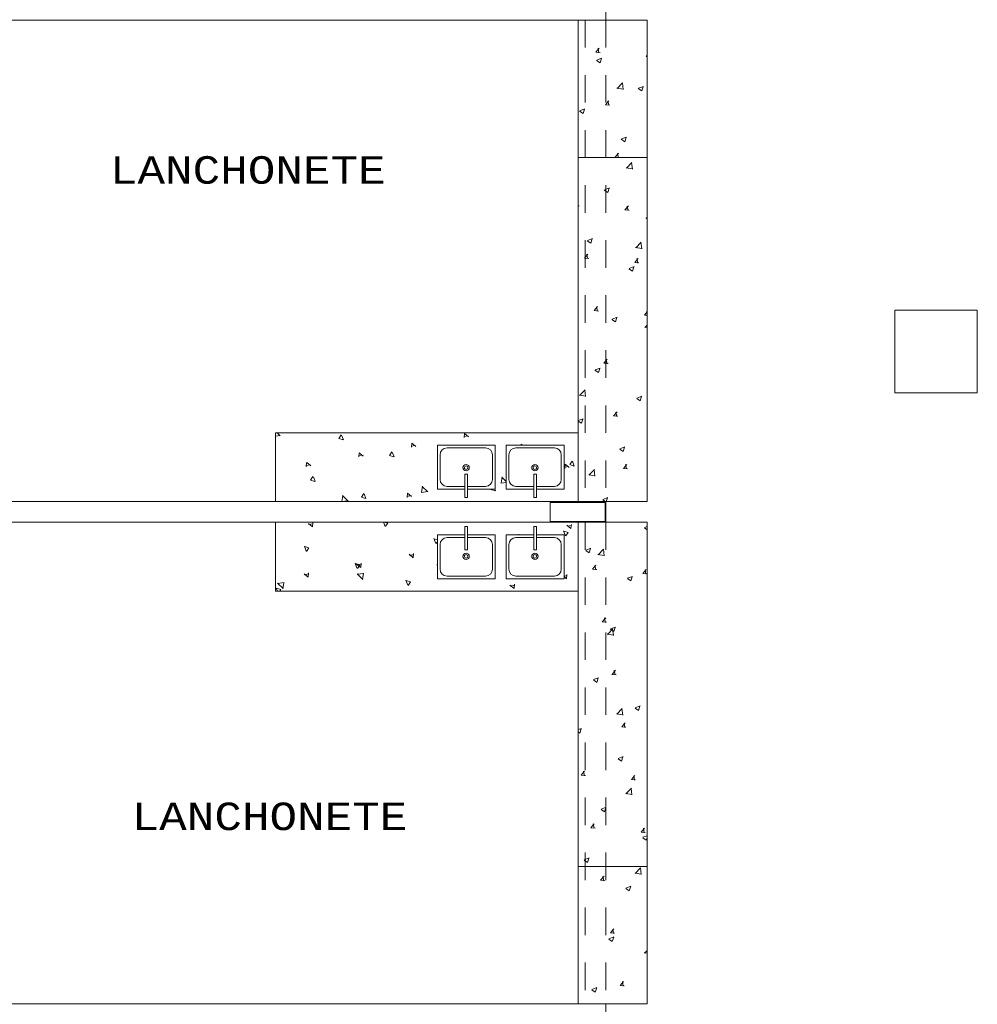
# Model space of a CAD drawing. Header units: feet. Extents: x 8 to 127, y 6 to 90.
# Tile 159 of 256: x 28.29 to 31.77, y 57.3 to 60.88. Entities that reach past the tile are written whole.
import ezdxf

# ---------------------------------------------------------------- set-up
doc = ezdxf.new("R2010")
doc.units = ezdxf.units.FT
doc.header["$MEASUREMENT"] = 0
doc.linetypes.add('HIDDENX2', pattern=[1.905, 1.27, -0.635])
doc.layers.get('0').update_dxf_attribs({"lineweight": 18})
for name, color, linetype in [('Alvenaria', 7, 'Continuous'), ('FINA', 7, 'Continuous'), ('MOBILIARIO', 250, 'Continuous'), ('MOBILIÁRIO 01', 250, 'Continuous'), ('NO ESPESSURA', 250, 'Continuous'), ('Projeção', 252, 'HIDDENX2'), ('texto', 7, 'Continuous')]:
    doc.layers.add(name, color=color, linetype=linetype)
doc.styles.add('CourierNew', font='cour.ttf')

msp = doc.modelspace()

# ---------------------------------------------------------------- linework, layer by layer
at = {"lineweight": 5}
for p, q in [((29.8031, 59.3327), (29.8031, 59.1727)), ((30.0131, 59.3327), (29.8031, 59.3327)), ((29.9781, 59.3227), (29.8381, 59.3227)), ((30.0131, 59.3327), (30.0131, 59.1727)), ((30.0533, 59.3327), (30.0533, 59.1727)), ((30.2633, 59.3327), (30.0533, 59.3327)), ((30.2283, 59.3227), (30.0883, 59.3227)), ((30.2633, 59.3327), (30.2633, 59.1727)), ((29.8131, 59.2977), (29.8131, 59.2077)), ((30.0031, 59.2977), (30.0031, 59.2077)), ((30.0633, 59.2977), (30.0633, 59.2077)), ((30.2533, 59.2977), (30.2533, 59.2077)), ((29.9031, 59.1418), (29.9031, 59.2272)), ((29.9131, 59.2272), (29.9031, 59.2272)), ((29.9131, 59.1418), (29.9131, 59.2272)), ((30.1533, 59.1418), (30.1533, 59.2272)), ((30.1633, 59.2272), (30.1533, 59.2272)), ((30.1633, 59.1418), (30.1633, 59.2272)), ((29.9031, 59.1727), (29.8031, 59.1727)), ((29.9031, 59.1827), (29.8381, 59.1827)), ((29.9781, 59.1827), (29.9131, 59.1827)), ((30.0131, 59.1727), (29.9131, 59.1727)), ((30.1533, 59.1727), (30.0533, 59.1727)), ((30.1533, 59.1827), (30.0883, 59.1827)), ((30.2283, 59.1827), (30.1633, 59.1827)), ((30.2633, 59.1727), (30.1633, 59.1727)), ((29.9131, 59.1418), (29.9031, 59.1418)), ((30.1633, 59.1418), (30.1533, 59.1418)), ((29.9031, 59.0371), (29.9031, 58.9517)), ((29.9131, 59.0371), (29.9031, 59.0371)), ((29.9131, 59.0371), (29.9131, 58.9517)), ((30.1533, 59.0371), (30.1533, 58.9517)), ((30.1633, 59.0371), (30.1533, 59.0371)), ((30.1633, 59.0371), (30.1633, 58.9517)), ((29.9031, 59.0062), (29.8031, 59.0062)), ((29.8031, 58.8462), (29.8031, 59.0062)), ((29.9031, 58.9962), (29.8381, 58.9962)), ((30.0131, 59.0062), (29.9131, 59.0062)), ((29.9781, 58.9962), (29.9131, 58.9962)), ((30.0131, 58.8462), (30.0131, 59.0062)), ((30.1533, 59.0062), (30.0533, 59.0062)), ((30.0533, 58.8462), (30.0533, 59.0062)), ((30.1533, 58.9962), (30.0883, 58.9962)), ((30.2633, 59.0062), (30.1633, 59.0062)), ((30.2283, 58.9962), (30.1633, 58.9962)), ((30.2633, 58.8462), (30.2633, 59.0062)), ((29.8131, 58.8812), (29.8131, 58.9712)), ((30.0031, 58.8812), (30.0031, 58.9712)), ((30.0633, 58.8812), (30.0633, 58.9712)), ((30.2533, 58.8812), (30.2533, 58.9712)), ((29.9131, 58.9517), (29.9031, 58.9517)), ((30.1633, 58.9517), (30.1533, 58.9517)), ((29.9781, 58.8562), (29.8381, 58.8562)), ((30.2283, 58.8562), (30.0883, 58.8562)), ((30.0131, 58.8462), (29.8031, 58.8462)), ((30.2633, 58.8462), (30.0533, 58.8462))]:
    msp.add_line(p, q, dxfattribs=at)
for centre, radius in [((29.9074, 59.2505), 0.0116), ((29.9074, 59.2505), 0.00663), ((30.1576, 59.2505), 0.0116), ((30.1576, 59.2505), 0.00663), ((29.9074, 58.9284), 0.0116), ((29.9074, 58.9284), 0.00663), ((30.1576, 58.9284), 0.0116), ((30.1576, 58.9284), 0.00663)]:
    msp.add_circle(centre, radius, dxfattribs=at)
for centre, start, end in [((29.8381, 59.2977), 90, 180), ((29.9781, 59.2977), 0, 90), ((30.0883, 59.2977), 90, 180), ((30.2283, 59.2977), 0, 90), ((29.8381, 59.2077), 180, 270), ((29.9781, 59.2077), 270, 0), ((30.0883, 59.2077), 180, 270), ((30.2283, 59.2077), 270, 0), ((29.8381, 58.9712), 90, 180), ((29.9781, 58.9712), 0, 90), ((30.0883, 58.9712), 90, 180), ((30.2283, 58.9712), 0, 90), ((29.8381, 58.8812), 180, 270), ((29.9781, 58.8812), 270, 0), ((30.0883, 58.8812), 180, 270), ((30.2283, 58.8812), 270, 0)]:
    msp.add_arc(centre, 0.025, start, end, dxfattribs=at)
at = {"layer": 'Alvenaria', "lineweight": 5}
for p, q in [((30.4152, 61.002), (30.4152, 60.877)), ((30.4152, 60.877), (27.6902, 60.877)), ((27.6902, 59.127), (30.4152, 59.127)), ((29.6152, 59.127), (30.3152, 59.127)), ((30.4152, 59.127), (30.4152, 59.052)), ((30.4152, 59.052), (27.6902, 59.052)), ((29.6152, 59.052), (30.3152, 59.052)), ((27.6902, 57.302), (30.4152, 57.302)), ((30.4152, 57.302), (30.4152, 57.227))]:
    msp.add_line(p, q, dxfattribs=at)
at = {"layer": 'FINA', "linetype": 'Continuous', "lineweight": 5}
for p, q in [((31.7651, 59.8227), (31.4651, 59.8227)), ((31.4651, 59.8227), (31.4651, 59.5227)), ((31.7651, 59.5227), (31.7651, 59.8227)), ((31.4651, 59.5227), (31.7651, 59.5227)), ((30.4126, 59.1244), (30.2126, 59.1244)), ((30.2126, 59.1244), (30.2126, 59.0544)), ((30.4126, 59.0544), (30.4126, 59.1244)), ((30.2126, 59.0544), (30.4126, 59.0544))]:
    msp.add_line(p, q, dxfattribs=at)
at = {"layer": 'MOBILIARIO', "lineweight": 5}
for p, q in [((30.3152, 60.877), (30.3152, 59.127)), ((30.5652, 60.877), (30.4152, 60.877)), ((30.5652, 60.877), (30.5652, 59.127)), ((30.5652, 60.377), (30.3152, 60.377)), ((30.5652, 59.127), (30.4152, 59.127)), ((30.3152, 59.052), (30.3152, 57.302)), ((30.5652, 59.052), (30.4152, 59.052)), ((30.5652, 57.302), (30.5652, 59.052)), ((30.3152, 57.802), (30.5652, 57.802)), ((30.5652, 57.802), (30.3152, 57.802)), ((30.3152, 57.302), (30.5652, 57.302)), ((30.5652, 57.302), (30.3902, 57.302))]:
    msp.add_line(p, q, dxfattribs=at)
at = {"layer": 'MOBILIÁRIO 01', "lineweight": 5}
for p, q in [((29.6152, 59.377), (29.2152, 59.377)), ((29.2152, 59.127), (29.2152, 59.377)), ((29.6152, 59.377), (30.3152, 59.377)), ((29.2152, 59.052), (29.2152, 58.802)), ((30.3152, 59.052), (30.3152, 58.802)), ((29.6152, 58.802), (29.2152, 58.802)), ((29.6152, 58.802), (30.3152, 58.802))]:
    msp.add_line(p, q, dxfattribs=at)
at = {"layer": 'NO ESPESSURA', "linetype": 'Continuous', "lineweight": 5}
for p, q in [((30.3791, 60.7604), (30.3913, 60.775)), ((30.3791, 60.7603), (30.3943, 60.759)), ((30.3904, 60.7583), (30.3875, 60.7742)), ((30.5613, 60.7445), (30.5652, 60.7491)), ((30.3816, 60.73), (30.3942, 60.7215)), ((30.3822, 60.7313), (30.4, 60.7381)), ((30.3942, 60.7215), (30.3994, 60.7368)), ((30.5613, 60.7444), (30.5652, 60.744)), ((30.4564, 60.6283), (30.4762, 60.649)), ((30.4782, 60.6248), (30.4753, 60.6489)), ((30.4558, 60.6296), (30.4784, 60.6261)), ((30.5332, 60.6277), (30.5459, 60.6192)), ((30.5338, 60.629), (30.5516, 60.6358)), ((30.5459, 60.6192), (30.551, 60.6346)), ((30.4143, 60.5693), (30.4266, 60.5839)), ((30.4143, 60.5693), (30.4295, 60.5679)), ((30.4257, 60.5672), (30.4227, 60.5831)), ((30.3198, 60.5458), (30.3324, 60.5373)), ((30.3204, 60.5471), (30.3382, 60.5539)), ((30.3324, 60.5373), (30.3376, 60.5526)), ((30.4714, 60.4435), (30.4841, 60.435)), ((30.472, 60.4448), (30.4898, 60.4517)), ((30.484, 60.435), (30.4892, 60.4504)), ((30.4496, 60.3783), (30.4618, 60.3929)), ((30.4609, 60.3762), (30.458, 60.3921)), ((30.4496, 60.3782), (30.4648, 60.3769)), ((30.4901, 60.3389), (30.5098, 60.3595)), ((30.5118, 60.3353), (30.509, 60.3594)), ((30.4895, 60.3402), (30.512, 60.3367)), ((30.4096, 60.2594), (30.4223, 60.2508)), ((30.4102, 60.2606), (30.428, 60.2675)), ((30.4222, 60.2508), (30.4274, 60.2662)), ((30.3152, 60.202), (30.3178, 60.2018)), ((30.4848, 60.1872), (30.4971, 60.2018)), ((30.4848, 60.1871), (30.5, 60.1858)), ((30.4961, 60.1851), (30.4932, 60.201)), ((30.5612, 60.1571), (30.5652, 60.1544)), ((30.5618, 60.1584), (30.5652, 60.1597)), ((30.3478, 60.0752), (30.3605, 60.0666)), ((30.3484, 60.0765), (30.3662, 60.0833)), ((30.3604, 60.0667), (30.3656, 60.082)), ((30.5237, 60.0494), (30.5435, 60.07)), ((30.5455, 60.0458), (30.5427, 60.0699)), ((30.5231, 60.0507), (30.5457, 60.0472)), ((30.3379, 60.0121), (30.3501, 60.0267)), ((30.3379, 60.012), (30.3531, 60.0107)), ((30.3492, 60.01), (30.3463, 60.0259)), ((30.5201, 59.9962), (30.5323, 60.0108)), ((30.5201, 59.9961), (30.5352, 59.9948)), ((30.5314, 59.994), (30.5284, 60.01)), ((30.4994, 59.9729), (30.5121, 59.9644)), ((30.5, 59.9742), (30.5178, 59.981)), ((30.5121, 59.9644), (30.5172, 59.9797)), ((30.3731, 59.8211), (30.3854, 59.8357)), ((30.3731, 59.821), (30.3883, 59.8196)), ((30.3844, 59.8189), (30.3815, 59.8348)), ((30.5553, 59.8051), (30.5652, 59.8169)), ((30.5652, 59.8106), (30.5637, 59.8189)), ((30.4376, 59.7887), (30.4503, 59.7802)), ((30.4382, 59.79), (30.456, 59.7968)), ((30.4503, 59.7802), (30.4554, 59.7956)), ((30.5553, 59.805), (30.5652, 59.8042)), ((30.5568, 59.7612), (30.5652, 59.7599)), ((30.5574, 59.7599), (30.5652, 59.7681)), ((30.4084, 59.63), (30.4206, 59.6446)), ((30.4197, 59.6279), (30.4168, 59.6438)), ((30.3758, 59.6045), (30.3885, 59.596)), ((30.3764, 59.6058), (30.3942, 59.6126)), ((30.3885, 59.596), (30.3936, 59.6114)), ((30.4084, 59.6299), (30.4236, 59.6286)), ((30.32, 59.5125), (30.3398, 59.5331)), ((30.3418, 59.5089), (30.339, 59.533)), ((30.3194, 59.5138), (30.342, 59.5103)), ((30.5274, 59.5023), (30.5401, 59.4937)), ((30.528, 59.5035), (30.5458, 59.5104)), ((30.5401, 59.4937), (30.5452, 59.5091)), ((30.3152, 59.4219), (30.3324, 59.4285)), ((30.3267, 59.4118), (30.3318, 59.4272)), ((30.4436, 59.4389), (30.4559, 59.4535)), ((30.4436, 59.4389), (30.4588, 59.4375)), ((30.4549, 59.4368), (30.452, 59.4527)), ((30.3152, 59.4195), (30.3267, 59.4118)), ((29.2152, 59.3653), (29.2315, 59.3672)), ((29.2207, 59.377), (29.2316, 59.3664)), ((29.4534, 59.3698), (29.4449, 59.3571)), ((29.4449, 59.3571), (29.4602, 59.352)), ((29.4547, 59.3692), (29.4615, 59.3514)), ((29.8992, 59.3636), (29.9151, 59.3666)), ((29.9013, 59.375), (29.8999, 59.3598)), ((29.9013, 59.375), (29.9159, 59.3627)), ((29.7082, 59.3284), (29.7241, 59.3313)), ((29.7102, 59.3397), (29.7089, 59.3245)), ((29.7103, 59.3397), (29.7249, 59.3275)), ((30.1082, 59.336), (30.106, 59.3327)), ((30.1095, 59.3354), (30.1105, 59.3327)), ((30.4656, 59.3181), (30.4783, 59.3096)), ((30.4662, 59.3194), (30.484, 59.3262)), ((30.4783, 59.3096), (30.4834, 59.3249)), ((29.5171, 59.2931), (29.533, 59.2961)), ((29.5191, 59.3045), (29.5178, 59.2893)), ((29.5192, 59.3045), (29.5338, 59.2922)), ((29.6376, 59.3079), (29.6291, 59.2953)), ((29.6291, 59.2953), (29.6444, 59.2902)), ((29.6389, 59.3074), (29.6457, 59.2896)), ((29.326, 59.2579), (29.342, 59.2608)), ((29.3281, 59.2692), (29.3268, 59.254)), ((29.3282, 59.2692), (29.3428, 59.257)), ((30.2654, 59.2519), (30.2813, 59.2549)), ((30.2674, 59.2633), (30.2661, 59.2481)), ((30.2675, 59.2633), (30.2821, 59.251)), ((30.2924, 59.2742), (30.2839, 59.2615)), ((30.2839, 59.2615), (30.2992, 59.2564)), ((30.2937, 59.2736), (30.3005, 59.2558)), ((30.3537, 59.223), (30.3735, 59.2437)), ((30.3754, 59.2195), (30.3726, 59.2436)), ((30.4789, 59.2479), (30.4911, 59.2625)), ((30.4789, 59.2478), (30.494, 59.2465)), ((30.4902, 59.2458), (30.4872, 59.2617)), ((29.3511, 59.2181), (29.3426, 59.2055)), ((29.3524, 59.2176), (29.3592, 59.1998)), ((30.0387, 59.2168), (30.0351, 59.1942)), ((30.0374, 59.2162), (30.0533, 59.2008)), ((30.3531, 59.2243), (30.3757, 59.2208)), ((29.3426, 59.2055), (29.358, 59.2004)), ((29.7492, 59.1831), (29.7457, 59.1605)), ((29.7479, 59.1825), (29.7685, 59.1627)), ((29.9981, 59.1727), (29.9974, 59.1717)), ((30.0115, 59.1727), (30.0141, 59.166)), ((30.0338, 59.1944), (30.0533, 59.1967)), ((29.4597, 59.1494), (29.4562, 59.127)), ((29.4584, 59.1488), (29.4791, 59.129)), ((29.5353, 59.1563), (29.5268, 59.1437)), ((29.5268, 59.1437), (29.5422, 59.1386)), ((29.5366, 59.1558), (29.5434, 59.138)), ((29.6922, 59.1462), (29.7081, 59.1491)), ((29.6943, 59.1575), (29.6929, 59.1424)), ((29.6943, 59.1575), (29.7089, 59.1453)), ((29.7443, 59.1607), (29.7684, 59.1635)), ((29.9974, 59.1717), (30.0128, 59.1666)), ((30.4044, 59.1352), (30.4222, 59.142)), ((30.417, 59.127), (30.4216, 59.1407)), ((29.4548, 59.127), (29.479, 59.1298)), ((30.4038, 59.1339), (30.4141, 59.127)), ((29.3492, 59.0352), (29.3346, 59.0475)), ((29.3514, 59.0465), (29.3354, 59.0435)), ((29.3493, 59.0352), (29.3506, 59.0504)), ((29.6132, 59.0369), (29.6075, 59.052)), ((29.6152, 59.0516), (29.6142, 59.052)), ((29.6145, 59.0363), (29.6152, 59.0374)), ((29.623, 59.049), (29.6152, 59.0516)), ((29.6152, 59.0374), (29.623, 59.049)), ((30.2886, 59.0292), (30.274, 59.0415)), ((30.2907, 59.0405), (30.2748, 59.0376)), ((30.2886, 59.0292), (30.29, 59.0444)), ((30.5555, 59.0316), (30.5652, 59.025)), ((30.556, 59.0329), (30.5652, 59.0364)), ((30.0829, 59.0062), (30.0829, 59.0063)), ((30.0987, 59.0062), (30.0989, 59.0092)), ((30.2681, 59.0031), (30.2612, 59.0209)), ((30.2779, 59.0152), (30.2625, 59.0203)), ((30.2694, 59.0026), (30.2779, 59.0152)), ((29.3268, 58.9471), (29.32, 58.9649)), ((29.3366, 58.9592), (29.3212, 58.9643)), ((29.3281, 58.9465), (29.3366, 58.9592)), ((29.7974, 58.9751), (29.7906, 58.9929)), ((29.8031, 58.9886), (29.7919, 58.9923)), ((29.7987, 58.9745), (29.8031, 58.981)), ((30.3426, 58.951), (30.3604, 58.9578)), ((29.7154, 58.9235), (29.7008, 58.9358)), ((29.7175, 58.9348), (29.7016, 58.9318)), ((29.7155, 58.9235), (29.7168, 58.9387)), ((30.342, 58.9497), (30.3547, 58.9412)), ((30.3547, 58.9412), (30.3598, 58.9565)), ((30.3867, 58.9349), (30.4093, 58.9314)), ((30.3874, 58.9336), (30.4071, 58.9542)), ((30.4091, 58.93), (30.4063, 58.9541)), ((29.511, 58.8853), (29.5042, 58.9031)), ((29.5208, 58.8974), (29.5054, 58.9025)), ((29.5243, 58.8883), (29.5097, 58.9005)), ((29.5265, 58.8995), (29.5106, 58.8966)), ((29.5123, 58.8847), (29.5208, 58.8974)), ((29.5244, 58.8883), (29.5257, 58.9035)), ((29.8031, 58.896), (29.8009, 58.8981)), ((29.8031, 58.8976), (29.801, 58.8973)), ((30.3672, 58.8817), (30.3794, 58.8963)), ((30.3785, 58.8796), (30.3755, 58.8955)), ((29.3333, 58.853), (29.3187, 58.8653)), ((29.3354, 58.8643), (29.3195, 58.8614)), ((29.3334, 58.853), (29.3347, 58.8682)), ((29.532, 58.8447), (29.5114, 58.8645)), ((29.5356, 58.8664), (29.5115, 58.8636)), ((29.5307, 58.8441), (29.5342, 58.8667)), ((30.2748, 58.8583), (30.2633, 58.8562)), ((30.2726, 58.8471), (30.2633, 58.8549)), ((30.2727, 58.8471), (30.274, 58.8622)), ((30.3672, 58.8816), (30.3823, 58.8803)), ((30.4942, 58.8487), (30.512, 58.8555)), ((30.5063, 58.8389), (30.5114, 58.8543)), ((30.5493, 58.8657), (30.5645, 58.8644)), ((30.5494, 58.8658), (30.5616, 58.8804)), ((30.5607, 58.8636), (30.5577, 58.8796)), ((29.2426, 58.811), (29.2219, 58.8308)), ((29.2462, 58.8328), (29.222, 58.83)), ((29.2413, 58.8104), (29.2448, 58.833)), ((29.6952, 58.8235), (29.6883, 58.8413)), ((29.705, 58.8356), (29.6896, 58.8407)), ((29.6964, 58.8229), (29.705, 58.8356)), ((30.0816, 58.8118), (30.067, 58.8241)), ((30.0837, 58.8231), (30.0678, 58.8201)), ((30.0817, 58.8118), (30.083, 58.827)), ((30.4937, 58.8474), (30.5063, 58.8389)), ((29.222, 58.802), (29.2177, 58.8133)), ((29.2343, 58.8075), (29.219, 58.8127)), ((29.2305, 58.802), (29.2343, 58.8076)), ((30.4024, 58.6907), (30.4147, 58.7052)), ((30.4024, 58.6906), (30.4176, 58.6892)), ((30.4137, 58.6885), (30.4108, 58.7044)), ((30.4324, 58.6645), (30.4502, 58.6714)), ((30.4204, 58.6454), (30.443, 58.6419)), ((30.421, 58.6441), (30.4408, 58.6647)), ((30.4318, 58.6632), (30.4445, 58.6547)), ((30.4428, 58.6405), (30.44, 58.6646)), ((30.4445, 58.6547), (30.4496, 58.6701)), ((30.4376, 58.4995), (30.4528, 58.4982)), ((30.4377, 58.4996), (30.4499, 58.5142)), ((30.449, 58.4975), (30.446, 58.5134)), ((30.37, 58.4791), (30.3827, 58.4705)), ((30.3706, 58.4803), (30.3884, 58.4872)), ((30.3827, 58.4705), (30.3878, 58.4859)), ((30.5222, 58.3781), (30.54, 58.3849)), ((30.4541, 58.3559), (30.4767, 58.3524)), ((30.4547, 58.3546), (30.4745, 58.3753)), ((30.4765, 58.351), (30.4737, 58.3752)), ((30.5217, 58.3768), (30.5343, 58.3683)), ((30.5343, 58.3683), (30.5394, 58.3836)), ((30.4729, 58.3085), (30.4851, 58.3231)), ((30.4842, 58.3064), (30.4813, 58.3223)), ((30.3152, 58.2986), (30.3266, 58.303)), ((30.3152, 58.2902), (30.3209, 58.2863)), ((30.3209, 58.2864), (30.326, 58.3017)), ((30.4729, 58.3085), (30.4881, 58.3071)), ((30.4599, 58.1926), (30.4725, 58.1841)), ((30.4604, 58.1939), (30.4782, 58.2007)), ((30.4725, 58.1841), (30.4776, 58.1994)), ((30.326, 58.1334), (30.3382, 58.148)), ((30.3373, 58.1313), (30.3343, 58.1472)), ((30.3259, 58.1333), (30.3411, 58.132)), ((30.5081, 58.1175), (30.5204, 58.1321)), ((30.5081, 58.1174), (30.5233, 58.1161)), ((30.5194, 58.1154), (30.5165, 58.1313)), ((30.4878, 58.0665), (30.5104, 58.063)), ((30.4884, 58.0652), (30.5082, 58.0858)), ((30.5101, 58.0616), (30.5073, 58.0857)), ((30.3981, 58.0084), (30.4107, 57.9999)), ((30.3986, 58.0097), (30.4164, 58.0165)), ((30.4107, 57.9999), (30.4158, 58.0153)), ((30.3612, 57.9424), (30.3734, 57.957)), ((30.3725, 57.9402), (30.3696, 57.9562)), ((30.3612, 57.9423), (30.3764, 57.941)), ((30.5434, 57.9264), (30.5556, 57.941)), ((30.5434, 57.9263), (30.5586, 57.925)), ((30.5547, 57.9243), (30.5518, 57.9402)), ((30.5497, 57.9061), (30.5623, 57.8976)), ((30.5503, 57.9074), (30.5652, 57.9132)), ((30.5623, 57.8976), (30.5652, 57.9063)), ((30.3363, 57.8242), (30.3489, 57.8157)), ((30.3368, 57.8255), (30.3546, 57.8323)), ((30.3489, 57.8157), (30.354, 57.8311)), ((30.5214, 57.777), (30.544, 57.7735)), ((30.5221, 57.7757), (30.5418, 57.7963)), ((30.5438, 57.7721), (30.541, 57.7962)), ((30.3964, 57.7513), (30.4087, 57.7659)), ((30.3964, 57.7512), (30.4116, 57.7499)), ((30.4077, 57.7492), (30.4048, 57.7651)), ((30.4879, 57.722), (30.5005, 57.7134)), ((30.4885, 57.7232), (30.5062, 57.7301)), ((30.5005, 57.7134), (30.5056, 57.7288)), ((30.4317, 57.5603), (30.4439, 57.5748)), ((30.443, 57.5581), (30.4401, 57.574)), ((30.4261, 57.5378), (30.4387, 57.5293)), ((30.4267, 57.5391), (30.4444, 57.5459)), ((30.4317, 57.5602), (30.4469, 57.5588)), ((30.4387, 57.5293), (30.4438, 57.5446)), ((30.5557, 57.4862), (30.5652, 57.4961)), ((30.5551, 57.4875), (30.5652, 57.486)), ((30.4669, 57.3692), (30.4792, 57.3838)), ((30.3643, 57.3536), (30.3769, 57.3451)), ((30.3648, 57.3549), (30.3826, 57.3617)), ((30.3769, 57.3451), (30.382, 57.3604)), ((30.4669, 57.3691), (30.4821, 57.3678)), ((30.4782, 57.3671), (30.4753, 57.383))]:
    msp.add_line(p, q, dxfattribs=at)
at = {"layer": 'Projeção', "lineweight": 5, "ltscale": 0.02}
for p, q in [((30.3402, 60.877), (30.3402, 59.127)), ((30.4152, 60.877), (30.4152, 59.127)), ((30.3402, 59.052), (30.3402, 57.302)), ((30.4152, 59.052), (30.4152, 57.302))]:
    msp.add_line(p, q, dxfattribs=at)

# ---------------------------------------------------------------- texts
at = {"layer": 'texto', "lineweight": 5, "char_height": 0.1, "width": 2.100678, "attachment_point": 7, "line_spacing_factor": 0.9, "style": 'CourierNew'}
for insert in [(28.6131, 60.2807), (28.692, 57.9322)]:
    msp.add_mtext('LANCHONETE', dxfattribs=dict(at, insert=insert))

doc.saveas('drawing.dxf')
